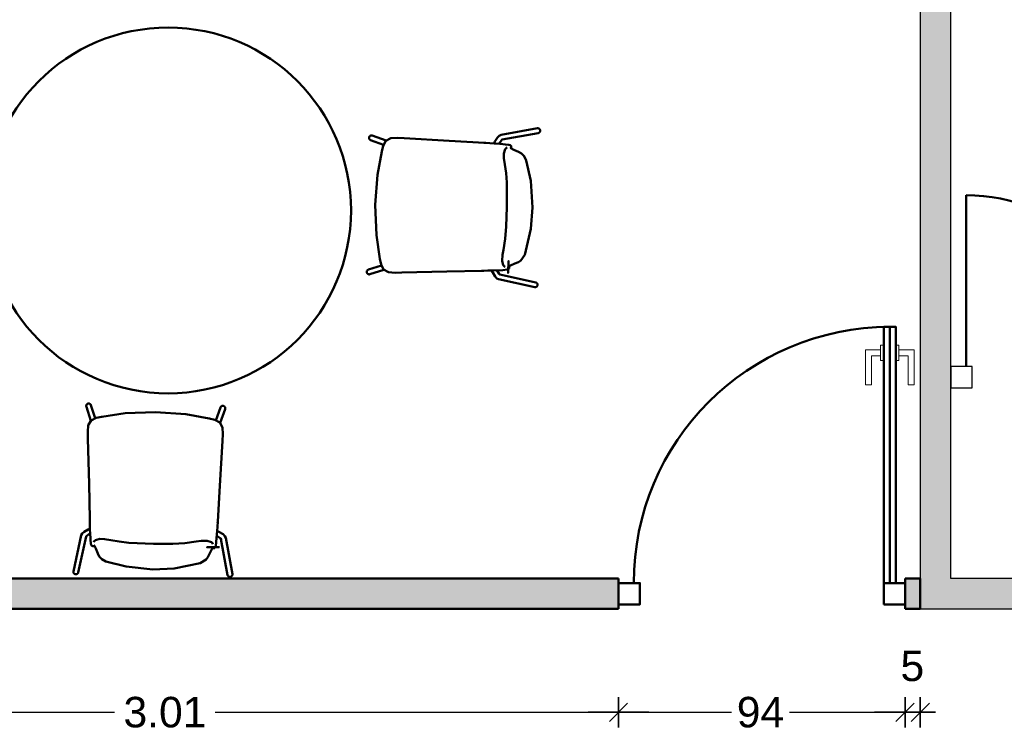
# Model space of a CAD drawing. Header units: metres. Extents: x -1 to 430, y -6 to 31.
# Tile 6 of 24: x 401.38 to 404.61, y 23.01 to 25.35. Entities that reach past the tile are written whole.
import ezdxf

# ---------------------------------------------------------------- set-up
doc = ezdxf.new("R2010")
doc.units = ezdxf.units.M
doc.header["$PDMODE"] = 65
doc.linetypes.add('CONTINUA', pattern=[0])
doc.linetypes.add('VERDECKT', pattern=[9.525, 6.35, -3.175])
for name, color, linetype, lineweight in [('3D P2 MOBLES', 7, 'CONTINUA', 25), ('3D P2 MURS', 7, 'CONTINUA', 25), ('3D P2 MURS NOUS', 7, 'CONTINUA', 25), ('P2 MAMPARES', 7, 'CONTINUA', 25)]:
    doc.layers.add(name, color=color, linetype=linetype, lineweight=lineweight)
doc.styles.add('ARIAL', font='arial.ttf')
doc.dimstyles.new('DIMSTYLE_2', dxfattribs={"dimtxt": 0.1, "dimasz": 0.1, "dimexe": 0, "dimexo": 1e-06, "dimgap": 0.05, "dimtad": 0, "dimrnd": 0.01, "dimzin": 4, "dimdsep": 46, "dimtxsty": 'ARIAL', "dimblk1": 'ALL_ML_STRICH', "dimblk2": 'ALL_ML_STRICH', "dimsah": 1, "dimcen": 0, "dimse1": 1, "dimse2": 1, "dimclrd": 2, "dimclre": 2, "dimclrt": 2, "dimadec": 0, "dimazin": 0, "dimtfac": 1, "dimtdec": 0, "dimtix": 1, "dimtmove": 2, "dimatfit": 3, "dimfxl": 0, "dimtzin": 0, "dimlwd": 0, "dimlwe": 35, "dimarcsym": 0})
doc.dimstyles.new('DIMSTYLE_3', dxfattribs={"dimtxt": 0.1, "dimasz": 0.1, "dimexe": 0, "dimexo": 1e-06, "dimgap": 0.05, "dimtad": 0, "dimdec": 0, "dimlfac": 100, "dimrnd": 1, "dimzin": 4, "dimdsep": 46, "dimtxsty": 'ARIAL', "dimblk1": 'ALL_ML_STRICH', "dimblk2": 'ALL_ML_STRICH', "dimsah": 1, "dimcen": 0, "dimse1": 1, "dimse2": 1, "dimclrd": 2, "dimclre": 2, "dimclrt": 2, "dimadec": 0, "dimazin": 0, "dimtfac": 1, "dimtdec": 0, "dimtix": 1, "dimtmove": 2, "dimatfit": 3, "dimfxl": 0, "dimtzin": 0, "dimlwd": 0, "dimlwe": 35, "dimarcsym": 0})
doc.dimstyles.new('DIMSTYLE_4', dxfattribs={"dimtxt": 0.1, "dimasz": 0.1, "dimexe": 0, "dimexo": 1e-06, "dimgap": 0.05, "dimtad": 2, "dimdec": 0, "dimlfac": 100, "dimrnd": 1, "dimzin": 4, "dimdsep": 46, "dimtxsty": 'ARIAL', "dimblk1": 'ALL_ML_STRICH', "dimblk2": 'ALL_ML_STRICH', "dimsah": 1, "dimcen": 0, "dimse1": 1, "dimse2": 1, "dimclrd": 2, "dimclre": 2, "dimclrt": 2, "dimadec": 0, "dimazin": 0, "dimtfac": 1, "dimtdec": 0, "dimtix": 1, "dimtmove": 2, "dimatfit": 3, "dimfxl": 0, "dimtvp": 1.2, "dimtzin": 0, "dimlwd": 0, "dimlwe": 35, "dimarcsym": 0})

# ---------------------------------------------------------------- blocks, each defined once
blk = doc.blocks.new('ALL_ML_STRICH')
at = {"color": 0, "linetype": 'ByBlock', "lineweight": -2}
for p, q in [((0, -0.5), (0, 0.5)), ((-1, 0), (0.5, 0)), ((-0.3, -0.3), (0.3, 0.3))]:
    blk.add_line(p, q, dxfattribs=at)
blk = doc.blocks.new('*D6')
at = {"layer": 'DEFPOINTS', "color": 2, "linetype": 'CONTINUA', "lineweight": 35, "transparency": 33554687}
for p in [(400.3377, 23.4195), (403.347, 23.3295), (400.3377, 23.0804)]:
    blk.add_point(p, dxfattribs=at)
at = {"layer": 'P2 MAMPARES', "color": 2, "linetype": 'CONTINUA', "lineweight": -2, "transparency": 33554687}
for p, q in [((400.3377, 23.0804), (401.6942, 23.0804)), ((402.0242, 23.0804), (403.347, 23.0804))]:
    blk.add_line(p, q, dxfattribs=at)
at = {"layer": 'P2 MAMPARES', "color": 2, "linetype": 'CONTINUA', "lineweight": 35, "transparency": 33554687, "xscale": 0.1, "yscale": 0.1, "zscale": 0.1, "rotation": 180}
blk.add_blockref('ALL_ML_STRICH', (400.3377, 23.0804), dxfattribs=at)
at = {"layer": 'P2 MAMPARES', "color": 2, "linetype": 'CONTINUA', "lineweight": 35, "transparency": 33554687, "xscale": 0.1, "yscale": 0.1, "zscale": 0.1}
blk.add_blockref('ALL_ML_STRICH', (403.347, 23.0804), dxfattribs=at)
at = {"layer": 'P2 MAMPARES', "color": 2, "linetype": 'CONTINUA', "lineweight": 35, "transparency": 33554687, "insert": (401.8592, 23.0804), "char_height": 0.1, "width": 0.4, "attachment_point": 5, "style": 'ARIAL'}
blk.add_mtext('\\A1;{\\A1;{3.01\\H0.066000;\\S^ ;}}', dxfattribs=at)
blk = doc.blocks.new('*D7')
at = {"layer": 'DEFPOINTS', "color": 2, "linetype": 'CONTINUA', "lineweight": 35, "transparency": 33554687}
for p in [(403.347, 23.3295), (404.287, 23.3295), (403.347, 23.0804)]:
    blk.add_point(p, dxfattribs=at)
at = {"layer": 'P2 MAMPARES', "color": 2, "linetype": 'CONTINUA', "lineweight": -2, "transparency": 33554687}
for p, q in [((403.347, 23.0804), (403.7177, 23.0804)), ((403.9077, 23.0804), (404.287, 23.0804))]:
    blk.add_line(p, q, dxfattribs=at)
at = {"layer": 'P2 MAMPARES', "color": 2, "linetype": 'CONTINUA', "lineweight": 35, "transparency": 33554687, "xscale": 0.1, "yscale": 0.1, "zscale": 0.1, "rotation": 180}
blk.add_blockref('ALL_ML_STRICH', (403.347, 23.0804), dxfattribs=at)
at = {"layer": 'P2 MAMPARES', "color": 2, "linetype": 'CONTINUA', "lineweight": 35, "transparency": 33554687, "xscale": 0.1, "yscale": 0.1, "zscale": 0.1}
blk.add_blockref('ALL_ML_STRICH', (404.287, 23.0804), dxfattribs=at)
at = {"layer": 'P2 MAMPARES', "color": 2, "linetype": 'CONTINUA', "lineweight": 35, "transparency": 33554687, "insert": (403.8127, 23.0804), "char_height": 0.1, "width": 0.2, "attachment_point": 5, "style": 'ARIAL'}
blk.add_mtext('\\A1;{94}', dxfattribs=at)
blk = doc.blocks.new('*D8')
at = {"layer": 'DEFPOINTS', "color": 2, "linetype": 'CONTINUA', "lineweight": 35, "transparency": 33554687}
for p in [(404.287, 23.3295), (404.337, 23.3295), (404.287, 23.0804)]:
    blk.add_point(p, dxfattribs=at)
at = {"layer": 'P2 MAMPARES', "color": 2, "linetype": 'CONTINUA', "lineweight": -2, "transparency": 33554687}
blk.add_line((404.287, 23.0804), (404.337, 23.0804), dxfattribs=at)
at = {"layer": 'P2 MAMPARES', "color": 2, "linetype": 'CONTINUA', "lineweight": 35, "transparency": 33554687, "xscale": 0.1, "yscale": 0.1, "zscale": 0.1, "rotation": 180}
blk.add_blockref('ALL_ML_STRICH', (404.287, 23.0804), dxfattribs=at)
at = {"layer": 'P2 MAMPARES', "color": 2, "linetype": 'CONTINUA', "lineweight": 35, "transparency": 33554687, "xscale": 0.1, "yscale": 0.1, "zscale": 0.1}
blk.add_blockref('ALL_ML_STRICH', (404.337, 23.0804), dxfattribs=at)
at = {"layer": 'P2 MAMPARES', "color": 2, "linetype": 'CONTINUA', "lineweight": 35, "transparency": 33554687, "insert": (404.3109, 23.2322), "char_height": 0.1, "width": 0.1, "attachment_point": 5, "style": 'ARIAL'}
blk.add_mtext('\\A1;{5}', dxfattribs=at)

msp = doc.modelspace()

# ---------------------------------------------------------------- hatches: boundary and pattern name
at = {"layer": '3D P2 MURS', "linetype": 'CONTINUA', "lineweight": 18, "true_color": 0xa0a0a0, "transparency": 33554687}
for points in [[(404.437, 23.5195), (404.437, 28.0682), (404.337, 28.0682), (404.337, 23.5195)], [(404.337, 23.4195), (406.177, 23.4195), (406.177, 23.5195), (404.337, 23.5195)]]:
    msp.add_hatch(color=253, dxfattribs=at).paths.add_polyline_path(points)
at = {"layer": 'P2 MAMPARES', "linetype": 'VERDECKT', "lineweight": 25, "transparency": 33554687}
msp.add_hatch(color=180, dxfattribs=at).paths.add_polyline_path([(400.3377, 23.4195), (403.347, 23.4195), (403.347, 23.5195), (400.3575, 23.5195)])
at = {"layer": 'P2 MAMPARES', "linetype": 'CONTINUA', "lineweight": 25, "transparency": 33554687}
msp.add_hatch(color=180, dxfattribs=at).paths.add_polyline_path([(404.287, 23.4195), (404.337, 23.4195), (404.337, 23.5195), (404.287, 23.5195)])

# ---------------------------------------------------------------- linework, layer by layer
at = {"layer": '3D P2 MOBLES', "color": 202, "linetype": 'CONTINUA', "lineweight": 50, "transparency": 33554687}
for p, q in [((402.5847, 24.9564), (402.5393, 24.9725)), ((403.0809, 24.9964), (402.9616, 24.9747)), ((403.0838, 24.9806), (402.9653, 24.9591)), ((402.5764, 24.9424), (402.5339, 24.9575)), ((402.9391, 24.9481), (402.9386, 24.947)), ((402.9625, 24.9448), (402.9624, 24.9448)), ((402.9924, 24.9326), (402.9924, 24.9326)), ((402.5696, 24.5464), (402.5267, 24.5327)), ((402.5774, 24.5321), (402.5315, 24.5175)), ((402.9319, 24.5283), (402.9315, 24.5293)), ((402.9554, 24.5307), (402.9553, 24.5307)), ((403.0754, 24.4908), (402.9577, 24.5163)), ((402.9858, 24.5419), (402.9858, 24.5419)), ((403.072, 24.4752), (402.9535, 24.5009)), ((401.616, 24.0371), (401.6014, 24.083)), ((401.6303, 24.0449), (401.6166, 24.0879)), ((402.0262, 24.0381), (402.0413, 24.0806)), ((402.0403, 24.0298), (402.0564, 24.0752)), ((401.6122, 23.6826), (401.6132, 23.6831)), ((402.0319, 23.6754), (402.0309, 23.6759)), ((401.559, 23.5425), (401.5848, 23.6611)), ((401.5747, 23.5391), (401.6002, 23.6568)), ((401.6146, 23.6591), (401.6146, 23.6592)), ((402.0287, 23.652), (402.0287, 23.6521)), ((402.0645, 23.5308), (402.043, 23.6492)), ((402.0803, 23.5336), (402.0586, 23.6529)), ((401.6258, 23.6288), (401.6258, 23.6288)), ((402.0165, 23.6221), (402.0165, 23.6221))]:
    msp.add_line(p, q, dxfattribs=at)
for points in [[(402.5339, 24.9575), (402.5335, 24.9577), (402.533, 24.9579), (402.5326, 24.9581), (402.5322, 24.9584), (402.5318, 24.9587), (402.5314, 24.959), (402.531, 24.9593), (402.5307, 24.9597), (402.5303, 24.9601), (402.5301, 24.9605), (402.5298, 24.9609), (402.5295, 24.9613), (402.5293, 24.9618), (402.5291, 24.9623), (402.529, 24.9627), (402.5289, 24.9632), (402.5288, 24.9637), (402.5287, 24.9642), (402.5287, 24.9647), (402.5287, 24.9652), (402.5287, 24.9657), (402.5288, 24.9662), (402.5289, 24.9667), (402.529, 24.9672), (402.5291, 24.9677), (402.5293, 24.9681), (402.5295, 24.9686), (402.5298, 24.969), (402.53, 24.9695), (402.5303, 24.9699), (402.5307, 24.9703), (402.531, 24.9706), (402.5314, 24.971), (402.5317, 24.9713), (402.5322, 24.9716), (402.5326, 24.9719), (402.533, 24.9721), (402.5335, 24.9723), (402.5339, 24.9725), (402.5344, 24.9727), (402.5349, 24.9728), (402.5354, 24.9729), (402.5359, 24.973), (402.5364, 24.973), (402.5369, 24.973), (402.5374, 24.973), (402.5379, 24.9729), (402.5384, 24.9728), (402.5388, 24.9727), (402.5393, 24.9725)], [(402.9498, 24.9658), (402.9557, 24.972), (402.9616, 24.9747)], [(403.0809, 24.9964), (403.0814, 24.9964), (403.0819, 24.9965), (403.0823, 24.9965), (403.0828, 24.9965), (403.0833, 24.9964), (403.0838, 24.9963), (403.0843, 24.9962), (403.0847, 24.9961), (403.0852, 24.9959), (403.0856, 24.9957), (403.086, 24.9954), (403.0865, 24.9952), (403.0869, 24.9949), (403.0872, 24.9946), (403.0876, 24.9942), (403.0879, 24.9939), (403.0883, 24.9935), (403.0886, 24.9931), (403.0888, 24.9927), (403.0891, 24.9922), (403.0893, 24.9918), (403.0895, 24.9913), (403.0896, 24.9908), (403.0898, 24.9904), (403.0899, 24.9899), (403.09, 24.9894), (403.09, 24.9889), (403.09, 24.9884), (403.09, 24.9879), (403.09, 24.9874), (403.0899, 24.9869), (403.0898, 24.9864), (403.0896, 24.9859), (403.0895, 24.9854), (403.0893, 24.985), (403.0891, 24.9845), (403.0888, 24.9841), (403.0885, 24.9837), (403.0882, 24.9833), (403.0879, 24.9829), (403.0876, 24.9826), (403.0872, 24.9823), (403.0868, 24.982), (403.0864, 24.9817), (403.086, 24.9814), (403.0856, 24.9812), (403.0851, 24.981), (403.0847, 24.9809), (403.0842, 24.9807), (403.0838, 24.9806)], [(402.5704, 24.9207), (402.5751, 24.9389), (402.5837, 24.9553), (402.5997, 24.9641), (402.6217, 24.965), (402.644, 24.9637)], [(402.6441, 24.9637), (402.644, 24.9637), (402.6438, 24.9637)], [(402.644, 24.9637), (402.7916, 24.9551), (402.9077, 24.9484)], [(402.9121, 24.9482), (402.9083, 24.9484), (402.9052, 24.9486)], [(402.9075, 24.9484), (402.9077, 24.9484), (402.9078, 24.9484)], [(402.9077, 24.9484), (402.9253, 24.9475), (402.9386, 24.947)], [(402.9951, 24.9385), (402.992, 24.9408), (402.9876, 24.942), (402.9754, 24.9437), (402.968, 24.9444), (402.9582, 24.9453), (402.9386, 24.947)], [(402.9391, 24.9481), (402.9416, 24.9525), (402.9498, 24.9658)], [(402.9656, 24.9594), (402.9655, 24.9593), (402.9645, 24.9584), (402.9635, 24.9574), (402.9634, 24.9572), (402.963, 24.9568), (402.9539, 24.9455)], [(402.9954, 24.9371), (402.9953, 24.9379), (402.9951, 24.9385)], [(402.9954, 24.9311), (402.9953, 24.9344), (402.9954, 24.9371)], [(402.5491, 24.7448), (402.5564, 24.8442), (402.5704, 24.9207)], [(402.5704, 24.9207), (402.5701, 24.9193), (402.5701, 24.9195), (402.5704, 24.9207)], [(402.5704, 24.9207), (402.5707, 24.922), (402.5708, 24.9222), (402.5704, 24.9207)], [(402.971, 24.9138), (402.9756, 24.9278), (402.9792, 24.9317), (402.9823, 24.9328)], [(402.9742, 24.8778), (402.9713, 24.8982), (402.971, 24.9138)], [(402.9925, 24.9326), (402.9945, 24.932), (402.9953, 24.9315)], [(403.0188, 24.9187), (403.0032, 24.9253), (402.9942, 24.9308), (402.993, 24.9319), (402.9926, 24.9324), (402.9926, 24.9326)], [(402.995, 24.9301), (402.9953, 24.9306), (402.9954, 24.9311)], [(402.9954, 24.9311), (402.9954, 24.9313), (402.9953, 24.9315)], [(403.0445, 24.8912), (403.0379, 24.9047), (403.0292, 24.9134), (403.0188, 24.9187)], [(402.9812, 24.7374), (402.9804, 24.8181), (402.978, 24.8493), (402.9742, 24.8778)], [(403.0653, 24.736), (403.0592, 24.8238), (403.0445, 24.8912)], [(402.5491, 24.7448), (402.553, 24.6452), (402.5644, 24.5682)], [(402.9694, 24.5973), (402.9753, 24.6341), (402.9789, 24.6739), (402.9812, 24.7374)], [(403.0392, 24.5815), (403.0594, 24.667), (403.0653, 24.736)], [(402.965, 24.5615), (402.9664, 24.5813), (402.9694, 24.5973)], [(403.0126, 24.5549), (403.0187, 24.5573), (403.027, 24.5627), (403.0392, 24.5815)], [(402.5644, 24.5682), (402.5641, 24.5697), (402.5641, 24.5695), (402.5644, 24.5682)], [(402.5644, 24.5682), (402.5685, 24.5499), (402.5765, 24.5332), (402.5922, 24.5239), (402.6142, 24.5222), (402.6364, 24.5228)], [(402.5644, 24.5682), (402.5646, 24.5669), (402.5647, 24.5667), (402.5644, 24.5682)], [(402.9757, 24.5421), (402.9725, 24.5433), (402.9691, 24.5472), (402.965, 24.5615)], [(402.986, 24.5419), (402.986, 24.5421), (402.9877, 24.5436), (403.0126, 24.5549)], [(402.5267, 24.5327), (402.5262, 24.5326), (402.5257, 24.5324), (402.5253, 24.5322), (402.5249, 24.5319), (402.5245, 24.5316), (402.5241, 24.5313), (402.5237, 24.531), (402.5233, 24.5306), (402.523, 24.5303), (402.5227, 24.5299), (402.5224, 24.5295), (402.5221, 24.529), (402.5219, 24.5286), (402.5217, 24.5281), (402.5215, 24.5276), (402.5214, 24.5272), (402.5213, 24.5267), (402.5212, 24.5262), (402.5212, 24.5257), (402.5212, 24.5252), (402.5212, 24.5247), (402.5212, 24.5242), (402.5213, 24.5237), (402.5214, 24.5232), (402.5215, 24.5227), (402.5217, 24.5222), (402.5219, 24.5218), (402.5221, 24.5213), (402.5224, 24.5209), (402.5227, 24.5205), (402.523, 24.5201), (402.5233, 24.5197), (402.5236, 24.5193), (402.524, 24.519), (402.5244, 24.5187), (402.5248, 24.5184), (402.5253, 24.5181), (402.5257, 24.5179), (402.5262, 24.5177), (402.5266, 24.5175), (402.5271, 24.5174), (402.5276, 24.5173), (402.5281, 24.5172), (402.5286, 24.5171), (402.5291, 24.5171), (402.5296, 24.5171), (402.5301, 24.5172), (402.5306, 24.5172), (402.5311, 24.5174), (402.5315, 24.5175)], [(402.6366, 24.5228), (402.6364, 24.5228), (402.6363, 24.5228)], [(402.6364, 24.5228), (402.7843, 24.5263), (402.9005, 24.529)], [(402.905, 24.5291), (402.9011, 24.529), (402.898, 24.5289)], [(402.9003, 24.529), (402.9005, 24.529), (402.9007, 24.529)], [(402.9005, 24.529), (402.9181, 24.5293), (402.9315, 24.5293)], [(402.9315, 24.5293), (402.9674, 24.5314), (402.9818, 24.5329), (402.9882, 24.536)], [(402.9319, 24.5283), (402.9343, 24.5238), (402.942, 24.5102)], [(402.958, 24.5161), (402.9579, 24.5162), (402.9568, 24.5173), (402.9562, 24.5179), (402.9561, 24.5181), (402.9559, 24.5184), (402.9556, 24.5188), (402.9481, 24.5304)], [(402.9886, 24.543), (402.9876, 24.5423), (402.9858, 24.5419)], [(402.9882, 24.536), (402.9885, 24.5367), (402.9885, 24.5373)], [(402.9888, 24.5434), (402.9887, 24.5439), (402.9885, 24.5441)], [(402.9885, 24.5373), (402.9886, 24.5407), (402.9888, 24.5434)], [(402.9886, 24.543), (402.9887, 24.5432), (402.9888, 24.5434)], [(402.942, 24.5102), (402.9477, 24.5038), (402.9535, 24.5009)], [(403.072, 24.4752), (403.0725, 24.4751), (403.0729, 24.475), (403.0734, 24.475), (403.0739, 24.475), (403.0744, 24.475), (403.0749, 24.4751), (403.0753, 24.4752), (403.0758, 24.4753), (403.0763, 24.4755), (403.0767, 24.4757), (403.0772, 24.4759), (403.0776, 24.4762), (403.078, 24.4764), (403.0784, 24.4767), (403.0788, 24.4771), (403.0791, 24.4774), (403.0794, 24.4778), (403.0798, 24.4782), (403.08, 24.4786), (403.0803, 24.479), (403.0805, 24.4794), (403.0807, 24.4799), (403.0809, 24.4804), (403.0811, 24.4809), (403.0812, 24.4813), (403.0813, 24.4818), (403.0813, 24.4823), (403.0814, 24.4828), (403.0814, 24.4833), (403.0813, 24.4838), (403.0813, 24.4843), (403.0812, 24.4848), (403.0811, 24.4853), (403.0809, 24.4858), (403.0808, 24.4862), (403.0805, 24.4867), (403.0803, 24.4871), (403.0801, 24.4876), (403.0798, 24.488), (403.0795, 24.4883), (403.0791, 24.4887), (403.0788, 24.489), (403.0784, 24.4893), (403.078, 24.4896), (403.0776, 24.4899), (403.0772, 24.4901), (403.0768, 24.4903), (403.0763, 24.4905), (403.0759, 24.4907), (403.0754, 24.4908)], [(401.6014, 24.083), (401.6012, 24.0835), (401.6011, 24.084), (401.6011, 24.0845), (401.601, 24.085), (401.601, 24.0854), (401.601, 24.0859), (401.6011, 24.0864), (401.6011, 24.0869), (401.6013, 24.0874), (401.6014, 24.0879), (401.6016, 24.0884), (401.6018, 24.0888), (401.602, 24.0893), (401.6023, 24.0897), (401.6026, 24.0901), (401.6029, 24.0905), (401.6032, 24.0909), (401.6036, 24.0912), (401.6039, 24.0916), (401.6043, 24.0919), (401.6048, 24.0922), (401.6052, 24.0924), (401.6056, 24.0926), (401.6061, 24.0928), (401.6066, 24.093), (401.6071, 24.0931), (401.6076, 24.0932), (401.608, 24.0933), (401.6085, 24.0934), (401.6091, 24.0934), (401.6096, 24.0934), (401.6101, 24.0933), (401.6105, 24.0932), (401.611, 24.0931), (401.6115, 24.093), (401.612, 24.0928), (401.6125, 24.0926), (401.6129, 24.0924), (401.6133, 24.0921), (401.6137, 24.0918), (401.6141, 24.0915), (401.6145, 24.0912), (401.6149, 24.0908), (401.6152, 24.0905), (401.6155, 24.0901), (401.6158, 24.0897), (401.616, 24.0892), (401.6163, 24.0888), (401.6164, 24.0883), (401.6166, 24.0879)], [(401.8287, 24.0655), (401.7291, 24.0615), (401.6521, 24.0501)], [(401.8287, 24.0655), (401.9281, 24.0581), (402.0046, 24.0441)], [(402.0564, 24.0752), (402.0566, 24.0757), (402.0567, 24.0762), (402.0568, 24.0767), (402.0568, 24.0772), (402.0569, 24.0777), (402.0569, 24.0782), (402.0568, 24.0787), (402.0568, 24.0791), (402.0567, 24.0796), (402.0565, 24.0801), (402.0564, 24.0806), (402.0562, 24.0811), (402.056, 24.0815), (402.0557, 24.082), (402.0555, 24.0824), (402.0552, 24.0828), (402.0549, 24.0832), (402.0545, 24.0835), (402.0541, 24.0839), (402.0538, 24.0842), (402.0533, 24.0845), (402.0529, 24.0847), (402.0525, 24.085), (402.052, 24.0852), (402.0516, 24.0854), (402.0511, 24.0855), (402.0506, 24.0857), (402.0501, 24.0858), (402.0496, 24.0858), (402.0491, 24.0859), (402.0486, 24.0859), (402.0481, 24.0858), (402.0476, 24.0858), (402.0471, 24.0857), (402.0466, 24.0855), (402.0461, 24.0854), (402.0457, 24.0852), (402.0452, 24.085), (402.0448, 24.0847), (402.0444, 24.0845), (402.0439, 24.0842), (402.0436, 24.0839), (402.0432, 24.0835), (402.0429, 24.0832), (402.0425, 24.0828), (402.0422, 24.0824), (402.042, 24.0819), (402.0417, 24.0815), (402.0415, 24.0811), (402.0413, 24.0806)], [(401.6521, 24.0501), (401.6338, 24.046), (401.617, 24.038), (401.6077, 24.0223), (401.6061, 24.0004), (401.6067, 23.9781)], [(401.6521, 24.0502), (401.6508, 24.0499), (401.6506, 24.0498), (401.6521, 24.0502)], [(401.6521, 24.0502), (401.6536, 24.0504), (401.6533, 24.0504), (401.6521, 24.0502)], [(402.0046, 24.0441), (402.0031, 24.0445), (402.0034, 24.0444), (402.0046, 24.0441)], [(402.0046, 24.0441), (402.0228, 24.0394), (402.0392, 24.0308), (402.048, 24.0148), (402.0489, 23.9928), (402.0475, 23.9706)], [(402.0046, 24.0441), (402.0059, 24.0438), (402.0061, 24.0438), (402.0046, 24.0441)], [(401.6067, 23.978), (401.6067, 23.9781), (401.6067, 23.9783)], [(401.6067, 23.9781), (401.6101, 23.8302), (401.6129, 23.714)], [(402.0475, 23.9706), (402.039, 23.8229), (402.0323, 23.7068)], [(402.0475, 23.9704), (402.0475, 23.9706), (402.0476, 23.9707)], [(401.613, 23.7095), (401.6129, 23.7134), (401.6128, 23.7165)], [(401.6129, 23.7142), (401.6129, 23.714), (401.6129, 23.7139)], [(401.6129, 23.714), (401.6132, 23.6964), (401.6132, 23.6831)], [(402.032, 23.7024), (402.0323, 23.7063), (402.0324, 23.7093)], [(401.6122, 23.6826), (401.6077, 23.6803), (401.5941, 23.6725)], [(401.6198, 23.6263), (401.6176, 23.6295), (401.6166, 23.6339), (401.6153, 23.6462), (401.6149, 23.6536), (401.6143, 23.6635), (401.6132, 23.6831)], [(402.0309, 23.6759), (402.0276, 23.6401), (402.0256, 23.6257), (402.0223, 23.6194)], [(402.0323, 23.7068), (402.0314, 23.6892), (402.0309, 23.6759)], [(402.0319, 23.6754), (402.0363, 23.6729), (402.0497, 23.6648)], [(402.0323, 23.707), (402.0323, 23.7068), (402.0323, 23.7067)], [(401.5941, 23.6725), (401.5877, 23.6668), (401.5848, 23.6611)], [(401.6, 23.6565), (401.6, 23.6566), (401.6009, 23.6575), (401.602, 23.6585), (401.6022, 23.6586), (401.6026, 23.659), (401.6142, 23.6677)], [(401.6453, 23.6495), (401.6311, 23.6454), (401.6271, 23.642), (401.626, 23.6389)], [(401.6812, 23.6451), (401.6609, 23.6487), (401.6453, 23.6495)], [(401.8213, 23.6333), (401.7406, 23.6369), (401.7095, 23.6403), (401.6812, 23.6451)], [(401.9977, 23.6435), (401.9777, 23.6428), (401.9617, 23.6403)], [(402.0167, 23.6322), (402.0156, 23.6353), (402.0117, 23.6389), (401.9977, 23.6435)], [(402.0432, 23.6489), (402.0432, 23.649), (402.0421, 23.6502), (402.0415, 23.6508), (402.0413, 23.651), (402.041, 23.6511), (402.0406, 23.6515), (402.0293, 23.6593)], [(402.0497, 23.6648), (402.0558, 23.6588), (402.0586, 23.6529)], [(401.6212, 23.626), (401.6204, 23.6261), (401.6198, 23.6263)], [(401.6272, 23.6258), (401.6239, 23.626), (401.6212, 23.626)], [(401.6258, 23.6287), (401.6263, 23.6266), (401.6268, 23.6259)], [(401.6388, 23.6019), (401.6328, 23.6178), (401.6276, 23.627), (401.6265, 23.6281), (401.6259, 23.6286), (401.6258, 23.6286)], [(401.6272, 23.6258), (401.627, 23.6258), (401.6268, 23.6259)], [(401.6282, 23.6262), (401.6277, 23.6258), (401.6272, 23.6258)], [(401.9617, 23.6403), (401.9248, 23.6357), (401.8848, 23.6335), (401.8213, 23.6333)], [(402.0164, 23.6219), (402.0163, 23.6218), (402.0148, 23.6202), (402.0026, 23.5957)], [(402.0149, 23.6191), (402.0144, 23.6192), (402.0142, 23.6194)], [(402.0153, 23.6193), (402.0151, 23.6192), (402.0149, 23.6191)], [(402.0209, 23.6191), (402.0176, 23.6192), (402.0149, 23.6191)], [(402.0153, 23.6193), (402.016, 23.6203), (402.0165, 23.6221)], [(402.0223, 23.6194), (402.0216, 23.6192), (402.0209, 23.6191)], [(401.6654, 23.5753), (401.6521, 23.5823), (401.6438, 23.5914), (401.6388, 23.6019)], [(402.0026, 23.5957), (401.9999, 23.5897), (401.9942, 23.5816), (401.9751, 23.57)], [(401.8198, 23.5492), (401.7322, 23.5583), (401.6654, 23.5753)], [(401.9751, 23.57), (401.8889, 23.5527), (401.8198, 23.5492)], [(401.5747, 23.5391), (401.5745, 23.5387), (401.5744, 23.5382), (401.5742, 23.5378), (401.574, 23.5373), (401.5738, 23.5369), (401.5735, 23.5365), (401.5732, 23.5361), (401.5729, 23.5357), (401.5726, 23.5354), (401.5722, 23.5351), (401.5718, 23.5348), (401.5714, 23.5345), (401.571, 23.5342), (401.5706, 23.534), (401.5701, 23.5338), (401.5697, 23.5336), (401.5692, 23.5335), (401.5687, 23.5333), (401.5682, 23.5332), (401.5677, 23.5332), (401.5672, 23.5332), (401.5667, 23.5332), (401.5662, 23.5332), (401.5657, 23.5333), (401.5652, 23.5333), (401.5647, 23.5335), (401.5643, 23.5336), (401.5638, 23.5338), (401.5633, 23.534), (401.5629, 23.5342), (401.5625, 23.5345), (401.562, 23.5348), (401.5617, 23.5351), (401.5613, 23.5354), (401.5609, 23.5358), (401.5606, 23.5361), (401.5603, 23.5365), (401.56, 23.5369), (401.5598, 23.5374), (401.5596, 23.5378), (401.5594, 23.5383), (401.5592, 23.5387), (401.5591, 23.5392), (401.559, 23.5397), (401.5589, 23.5401), (401.5589, 23.5406), (401.5589, 23.5411), (401.5589, 23.5416), (401.5589, 23.5421), (401.559, 23.5425)], [(402.0645, 23.5308), (402.0646, 23.5303), (402.0647, 23.5298), (402.0649, 23.5294), (402.0651, 23.5289), (402.0653, 23.5285), (402.0656, 23.5281), (402.0658, 23.5277), (402.0661, 23.5273), (402.0665, 23.5269), (402.0668, 23.5266), (402.0672, 23.5263), (402.0676, 23.526), (402.068, 23.5257), (402.0684, 23.5255), (402.0689, 23.5252), (402.0693, 23.5251), (402.0698, 23.5249), (402.0703, 23.5248), (402.0708, 23.5246), (402.0713, 23.5246), (402.0718, 23.5245), (402.0723, 23.5245), (402.0728, 23.5245), (402.0733, 23.5246), (402.0738, 23.5246), (402.0742, 23.5248), (402.0747, 23.5249), (402.0752, 23.525), (402.0757, 23.5252), (402.0761, 23.5255), (402.0766, 23.5257), (402.077, 23.526), (402.0774, 23.5263), (402.0778, 23.5266), (402.0781, 23.5269), (402.0785, 23.5273), (402.0788, 23.5277), (402.0791, 23.5281), (402.0793, 23.5285), (402.0796, 23.5289), (402.0798, 23.5294), (402.0799, 23.5298), (402.0801, 23.5303), (402.0802, 23.5307), (402.0803, 23.5312), (402.0803, 23.5317), (402.0804, 23.5322), (402.0804, 23.5327), (402.0803, 23.5331), (402.0803, 23.5336)]]:
    msp.add_lwpolyline(points, dxfattribs=at)
for points in [[(402.9857, 24.5415), (402.9851, 24.5273), (402.9848, 24.5219), (402.9848, 24.5217), (402.985, 24.5259), (402.9866, 24.5608), (402.9866, 24.5613), (402.9866, 24.5611)], [(402.0169, 23.6221), (402.0311, 23.6223), (402.0365, 23.6223), (402.0367, 23.6223), (402.0325, 23.6223), (401.9976, 23.6219), (401.9971, 23.6219), (401.9973, 23.6219)]]:
    msp.add_lwpolyline(points, close=True, dxfattribs=at)
msp.add_circle((401.8695, 24.7268), 0.6, dxfattribs=at)
at = {"layer": '3D P2 MURS', "color": 7, "linetype": 'CONTINUA', "lineweight": 25, "transparency": 33554687}
for p, q in [((404.337, 28.0682), (404.337, 23.5195)), ((404.437, 24.2295), (404.437, 25.8295)), ((404.437, 24.1295), (404.437, 24.2295)), ((404.437, 23.5195), (404.437, 24.1295)), ((404.337, 23.5195), (404.337, 23.4195)), ((406.0905, 23.5195), (404.437, 23.5195)), ((404.337, 23.4195), (406.177, 23.4195))]:
    msp.add_line(p, q, dxfattribs=at)
at = {"layer": '3D P2 MURS', "color": 202, "linetype": 'CONTINUA', "lineweight": 50, "transparency": 33554687}
msp.add_line((404.487, 24.2145), (404.487, 24.7769), dxfattribs=at)
at = {"layer": '3D P2 MURS', "color": 7, "linetype": 'CONTINUA', "lineweight": 25, "transparency": 33554687}
msp.add_lwpolyline([(404.437, 24.1445), (404.507, 24.1445), (404.507, 24.2145), (404.437, 24.2145), (404.437, 24.1445)], close=True, dxfattribs=at)
at = {"layer": '3D P2 MURS', "color": 202, "linetype": 'CONTINUA', "lineweight": 50, "transparency": 33554687}
msp.add_arc((404.487, 24.2145), 0.5625, 0, 90, dxfattribs=at)
at = {"layer": '3D P2 MURS NOUS', "color": 4, "linetype": 'CONTINUA', "lineweight": 50, "transparency": 33554687}
for p, q in [((404.237, 23.5045), (404.237, 24.3445)), ((403.347, 23.5195), (400.3575, 23.5195)), ((403.347, 23.5195), (403.347, 23.4195)), ((404.287, 23.4195), (404.287, 23.5195)), ((404.337, 23.5195), (404.287, 23.5195)), ((404.337, 23.4195), (404.337, 23.5195)), ((400.3377, 23.4195), (403.347, 23.4195)), ((404.287, 23.4195), (404.337, 23.4195))]:
    msp.add_line(p, q, dxfattribs=at)
for points in [[(403.347, 23.4345), (403.417, 23.4345), (403.417, 23.5045), (403.347, 23.5045), (403.347, 23.4345)], [(404.217, 23.4345), (404.287, 23.4345), (404.287, 23.5045), (404.217, 23.5045), (404.217, 23.4345)]]:
    msp.add_lwpolyline(points, close=True, dxfattribs=at)
msp.add_arc((404.237, 23.5045), 0.84, 90, 180, dxfattribs=at)
at = {"layer": 'P2 MAMPARES', "color": 4, "linetype": 'CONTINUA', "lineweight": 50, "transparency": 33554687}
for points in [[(404.217, 24.3445), (404.217, 23.5045), (404.237, 23.5045), (404.257, 23.5045), (404.257, 24.3445), (404.237, 24.3445), (404.217, 24.3445)], [(403.347, 23.4345), (403.417, 23.4345), (403.417, 23.5045), (403.347, 23.5045), (403.347, 23.4345)], [(404.217, 23.4345), (404.287, 23.4345), (404.287, 23.5045), (404.217, 23.5045), (404.217, 23.4345)]]:
    msp.add_lwpolyline(points, close=True, dxfattribs=at)
at = {"layer": 'P2 MAMPARES', "color": 40, "linetype": 'CONTINUA', "lineweight": 18, "transparency": 33554687}
for points in [[(404.207, 24.2695), (404.207, 24.2495), (404.177, 24.2495), (404.177, 24.1545), (404.157, 24.1545), (404.157, 24.2695), (404.207, 24.2695)], [(404.207, 24.2845), (404.207, 24.2345), (404.217, 24.2345), (404.217, 24.2845), (404.207, 24.2845)], [(404.257, 24.2845), (404.257, 24.2345), (404.267, 24.2345), (404.267, 24.2845), (404.257, 24.2845)], [(404.267, 24.2695), (404.267, 24.2495), (404.297, 24.2495), (404.297, 24.1545), (404.317, 24.1545), (404.317, 24.2695), (404.267, 24.2695)]]:
    msp.add_lwpolyline(points, close=True, dxfattribs=at)
at = {"layer": 'P2 MAMPARES', "color": 4, "linetype": 'CONTINUA', "lineweight": 50, "transparency": 33554687}
msp.add_arc((404.237, 23.5045), 0.84, 90, 180, dxfattribs=at)

# ---------------------------------------------------------------- dimensions: what is measured, and where the dimension line sits
at = {"layer": 'P2 MAMPARES', "color": 2, "linetype": 'CONTINUA', "lineweight": 35, "transparency": 33554687}
for base, p1, p2, dimstyle, picture, middle in [((403.347, 23.0804), (400.3377, 23.4195), (403.347, 23.3295), 'DIMSTYLE_2', '*D6', (401.8592, 23.0804)), ((404.287, 23.0804), (403.347, 23.3295), (404.287, 23.3295), 'DIMSTYLE_3', '*D7', (403.8127, 23.0804)), ((404.337, 23.0804), (404.287, 23.3295), (404.337, 23.3295), 'DIMSTYLE_4', '*D8', (404.3109, 23.2322))]:
    dim = msp.add_linear_dim(base=base, p1=p1, p2=p2, dimstyle=dimstyle, override={"dimpost": '<>', "dimclrd": 2, "dimclre": 2, "dimclrt": 2, "dimlwd": 0, "dimlwe": 35}, dxfattribs=at)
    dim.commit()
    dim.dimension.update_dxf_attribs({"geometry": picture, "text_midpoint": middle, "dimtype": 160})

doc.saveas('drawing.dxf')
